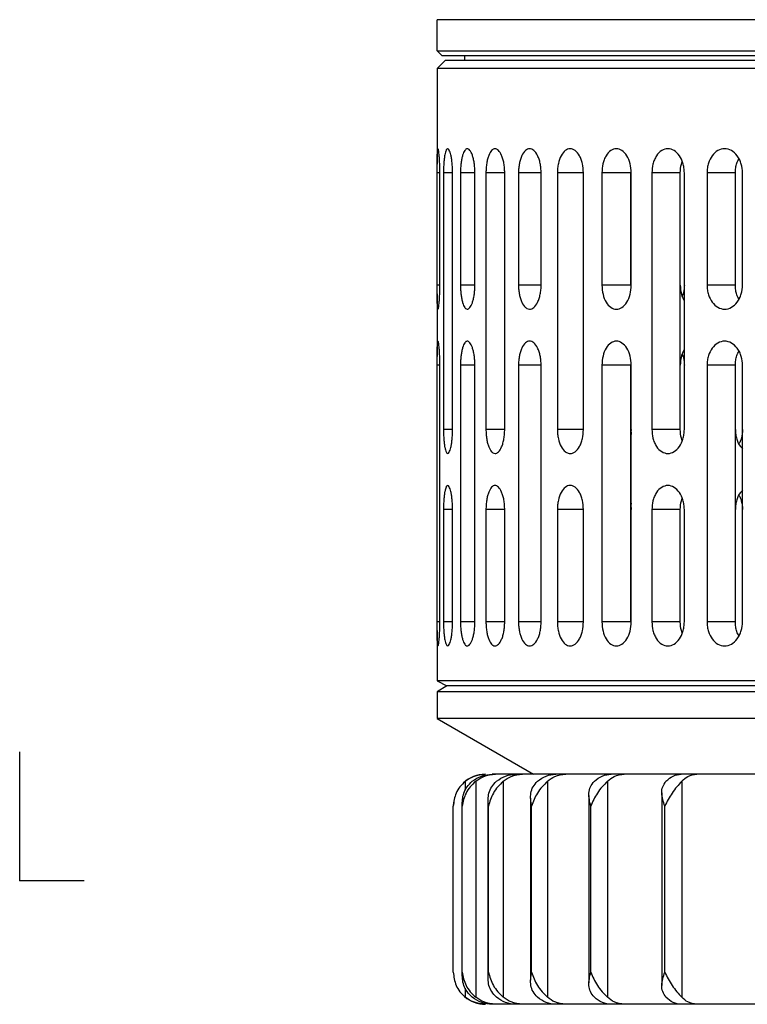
# Model space of a CAD drawing. Header units: millimetres. Extents: x -105 to 136, y -37 to 231.
# Tile 1 of 11: x 0 to 45, y -8 to 54. Entities that reach past the tile are written whole.
import ezdxf

# ---------------------------------------------------------------- set-up
doc = ezdxf.new("R2010")
doc.units = ezdxf.units.MM
doc.header["$PDSIZE"] = -1

msp = doc.modelspace()

# ---------------------------------------------------------------- linework, layer by layer
at = {"color": 7, "linetype": 'Continuous', "lineweight": 25}
for p, q in [((136.044, 53.673), (26.044, 53.673)), ((26.044, 51.723), (26.044, 53.673)), ((26.344, 51.423), (26.044, 51.723)), ((26.044, 51.723), (136.044, 51.723)), ((26.544, 51.123), (26.044, 50.623)), ((135.744, 51.423), (26.344, 51.423)), ((135.544, 51.123), (26.544, 51.123)), ((27.744, 51.423), (27.744, 51.123)), ((26.044, 50.623), (26.044, 44.66)), ((136.044, 50.623), (26.044, 50.623)), ((26.044, 37.123), (26.044, 44.123)), ((26.186, 44.123), (26.044, 44.123)), ((26.186, 44.123), (26.186, 37.123)), ((26.433, 44.123), (26.433, 28.123)), ((26.999, 44.123), (26.433, 44.123)), ((26.999, 28.123), (26.999, 44.123)), ((27.493, 44.123), (27.493, 37.123)), ((28.388, 44.123), (27.493, 44.123)), ((28.388, 37.123), (28.388, 44.123)), ((29.081, 44.123), (29.081, 28.123)), ((30.25, 44.123), (29.081, 44.123)), ((30.25, 28.123), (30.25, 44.123)), ((31.112, 44.123), (31.112, 37.123)), ((32.522, 44.123), (31.112, 44.123)), ((32.522, 37.123), (32.522, 44.123)), ((33.535, 44.123), (33.535, 28.123)), ((35.161, 44.123), (33.535, 44.123)), ((35.161, 28.123), (35.161, 44.123)), ((36.313, 44.123), (36.313, 37.123)), ((38.107, 44.123), (36.313, 44.123)), ((38.107, 37.123), (38.107, 44.123)), ((38.143, 37.123), (38.143, 44.123)), ((39.428, 44.123), (39.428, 28.123)), ((41.2, 44.123), (39.428, 44.123)), ((41.2, 28.123), (41.2, 44.123)), ((41.453, 28.123), (41.453, 44.123)), ((42.867, 44.123), (42.867, 37.123)), ((44.635, 44.123), (42.867, 44.123)), ((44.635, 37.123), (44.635, 44.123)), ((45.085, 37.123), (45.085, 44.123)), ((26.186, 37.123), (26.044, 37.123)), ((28.388, 37.123), (27.493, 37.123)), ((32.522, 37.123), (31.112, 37.123)), ((38.107, 37.123), (36.313, 37.123)), ((44.635, 37.123), (42.867, 37.123)), ((26.044, 36.585), (26.044, 32.66)), ((26.044, 16.123), (26.044, 32.123)), ((26.186, 32.123), (26.044, 32.123)), ((26.186, 32.123), (26.186, 16.123)), ((27.493, 32.123), (27.493, 16.123)), ((28.388, 32.123), (27.493, 32.123)), ((28.388, 16.123), (28.388, 32.123)), ((31.112, 32.123), (31.112, 16.123)), ((32.522, 32.123), (31.112, 32.123)), ((32.522, 16.123), (32.522, 32.123)), ((36.313, 32.123), (36.313, 16.123)), ((38.107, 32.123), (36.313, 32.123)), ((38.107, 16.123), (38.107, 32.123)), ((38.143, 16.123), (38.143, 32.123)), ((42.867, 32.123), (42.867, 16.123)), ((44.635, 32.123), (42.867, 32.123)), ((44.635, 16.123), (44.635, 32.123)), ((45.085, 16.123), (45.085, 32.123)), ((26.999, 28.123), (26.433, 28.123)), ((30.25, 28.123), (29.081, 28.123)), ((35.161, 28.123), (33.535, 28.123)), ((38.107, 28.123), (38.143, 27.814)), ((38.143, 28.123), (38.124, 27.973)), ((41.2, 28.123), (39.428, 28.123)), ((38.107, 23.414), (38.143, 23.123)), ((26.433, 23.123), (26.433, 16.123)), ((26.999, 23.123), (26.433, 23.123)), ((26.999, 16.123), (26.999, 23.123)), ((29.081, 23.123), (29.081, 16.123)), ((30.25, 23.123), (29.081, 23.123)), ((30.25, 16.123), (30.25, 23.123)), ((33.535, 23.123), (33.535, 16.123)), ((35.161, 23.123), (33.535, 23.123)), ((35.161, 16.123), (35.161, 23.123)), ((39.428, 23.123), (39.428, 16.123)), ((41.2, 23.123), (39.428, 23.123)), ((41.2, 16.123), (41.2, 23.123)), ((41.453, 16.123), (41.453, 23.123)), ((26.186, 16.123), (26.044, 16.123)), ((26.999, 16.123), (26.433, 16.123)), ((28.388, 16.123), (27.493, 16.123)), ((30.25, 16.123), (29.081, 16.123)), ((32.522, 16.123), (31.112, 16.123)), ((35.161, 16.123), (33.535, 16.123)), ((38.107, 16.123), (36.313, 16.123)), ((41.2, 16.123), (39.428, 16.123)), ((44.635, 16.123), (42.867, 16.123)), ((26.044, 15.585), (26.044, 12.443)), ((26.044, 12.443), (26.644, 12.123)), ((136.044, 12.443), (26.044, 12.443)), ((26.644, 12.123), (26.044, 11.749)), ((26.044, 11.749), (26.044, 10.087)), ((136.044, 11.749), (26.044, 11.749)), ((135.444, 12.123), (26.644, 12.123)), ((26.044, 10.087), (32.044, 6.623)), ((136.044, 10.087), (26.044, 10.087)), ((27.794, 6.18), (27.794, 5.621)), ((28.443, 6.18), (28.443, -7.284)), ((109.785, 6.623), (29.472, 6.623)), ((30.162, 6.18), (30.162, -7.284)), ((32.918, 6.18), (32.918, -7.284)), ((36.653, 6.18), (36.653, -7.284)), ((41.292, 6.18), (41.292, -7.284)), ((29.201, 4.954), (29.201, -6.058)), ((31.856, 5.124), (31.856, -6.228)), ((35.497, 5.292), (35.497, -6.396)), ((40.05, 5.454), (40.05, -6.557)), ((27.06, 4.877), (27.044, 4.624)), ((27.044, -5.727), (27.044, 4.623)), ((27.586, 4.786), (27.586, -5.89)), ((27.594, -5.727), (27.594, 4.623)), ((29.231, -5.727), (29.231, 4.623)), ((31.924, -5.727), (31.924, 4.623)), ((35.616, -5.727), (35.616, 4.623)), ((40.234, -5.727), (40.234, 4.623)), ((27.794, -6.724), (27.794, -7.284)), ((71.342, -7.727), (29.472, -7.727))]:
    msp.add_line(p, q, dxfattribs=at)
at = {"color": 7, "linetype": 'Continuous'}
for q in [(0, 8.026), (4.013, 0)]:
    msp.add_line((0, 0), q, dxfattribs=at)
at = {"color": 7, "linetype": 'Continuous', "lineweight": 25}
for centre, start, end in [((29.044, 4.623), 90, 133.26354), ((29.044, -5.727), 229.34674, 270)]:
    msp.add_arc(centre, 2, start, end, dxfattribs=at)
for points, knots in [([(26.044, 44.123), (26.044, 44.238), (26.044, 44.473), (26.044, 44.785), (26.045, 45.052), (26.047, 45.331), (26.056, 45.559), (26.076, 45.652), (26.104, 45.572), (26.134, 45.347), (26.157, 45.063), (26.172, 44.793), (26.183, 44.476), (26.185, 44.241), (26.186, 44.123)], [0, 0, 0, 0, 0.061185, 0.125454, 0.185884, 0.250712, 0.375297, 0.500101, 0.624761, 0.74906, 0.813586, 0.874397, 0.937082, 1, 1, 1, 1]), ([(26.999, 44.123), (26.997, 44.232), (26.994, 44.452), (26.97, 44.757), (26.935, 45.028), (26.876, 45.323), (26.789, 45.566), (26.698, 45.643), (26.631, 45.6), (26.572, 45.495), (26.519, 45.312), (26.477, 45.022), (26.452, 44.753), (26.436, 44.452), (26.434, 44.231), (26.433, 44.123)], [0, 0, 0, 0, 0.061528, 0.125153, 0.185268, 0.250495, 0.375317, 0.500336, 0.578668, 0.625247, 0.74932, 0.815348, 0.874818, 0.93884, 1, 1, 1, 1]), ([(28.388, 44.123), (28.386, 44.228), (28.382, 44.44), (28.349, 44.737), (28.299, 45.006), (28.214, 45.305), (28.082, 45.56), (27.914, 45.656), (27.753, 45.552), (27.638, 45.297), (27.566, 45.001), (27.525, 44.734), (27.498, 44.439), (27.494, 44.227), (27.493, 44.123)], [0, 0, 0, 0, 0.061906, 0.125308, 0.185924, 0.250597, 0.375507, 0.500411, 0.625074, 0.749446, 0.814919, 0.874924, 0.938513, 1, 1, 1, 1]), ([(30.25, 44.123), (30.248, 44.225), (30.243, 44.431), (30.203, 44.723), (30.142, 44.989), (30.035, 45.291), (29.865, 45.556), (29.642, 45.658), (29.426, 45.55), (29.271, 45.285), (29.176, 44.985), (29.122, 44.72), (29.087, 44.431), (29.083, 44.225), (29.081, 44.123)], [0, 0, 0, 0, 0.062136, 0.125383, 0.186392, 0.250669, 0.375459, 0.5003, 0.625033, 0.749589, 0.814502, 0.874719, 0.938192, 1, 1, 1, 1]), ([(32.522, 44.123), (32.519, 44.223), (32.513, 44.425), (32.467, 44.713), (32.396, 44.978), (32.272, 45.281), (32.069, 45.552), (31.796, 45.66), (31.53, 45.548), (31.34, 45.277), (31.226, 44.974), (31.162, 44.71), (31.12, 44.425), (31.115, 44.223), (31.112, 44.123)], [0, 0, 0, 0, 0.0622791, 0.1253928, 0.1867168, 0.2506674, 0.3753655, 0.5001153, 0.6248379, 0.7494875, 0.8142387, 0.8747439, 0.9380728, 1, 1, 1, 1]), ([(35.161, 44.123), (35.149, 44.318), (35.131, 44.615), (35.022, 44.965), (34.881, 45.273), (34.647, 45.549), (34.329, 45.661), (34.017, 45.546), (33.754, 45.219), (33.606, 44.801), (33.544, 44.421), (33.538, 44.222), (33.535, 44.123)], [0, 0, 0, 0, 0.122359, 0.185688, 0.250364, 0.375166, 0.500001, 0.624856, 0.749722, 0.874585, 0.937931, 1, 1, 1, 1]), ([(38.143, 44.123), (38.129, 44.318), (38.1, 44.713), (37.881, 45.214), (37.572, 45.546), (37.211, 45.662), (36.857, 45.545), (36.604, 45.265), (36.454, 44.952), (36.343, 44.602), (36.325, 44.312), (36.313, 44.123)], [0, 0, 0, 0, 0.123683, 0.249879, 0.374726, 0.499586, 0.62449, 0.749464, 0.816305, 0.880402, 1, 1, 1, 1]), ([(41.453, 44.123), (41.448, 44.229), (41.439, 44.436), (41.352, 44.811), (41.162, 45.216), (40.826, 45.544), (40.426, 45.662), (40.03, 45.545), (39.748, 45.261), (39.581, 44.945), (39.46, 44.594), (39.44, 44.308), (39.428, 44.123)], [0, 0, 0, 0, 0.06771, 0.132099, 0.2504, 0.373928, 0.499887, 0.624683, 0.749579, 0.817979, 0.882596, 1, 1, 1, 1]), ([(45.085, 44.123), (45.07, 44.308), (45.047, 44.594), (44.908, 44.945), (44.717, 45.261), (44.398, 45.545), (43.96, 45.662), (43.527, 45.545), (43.17, 45.216), (42.971, 44.811), (42.881, 44.436), (42.871, 44.229), (42.867, 44.123)], [0, 0, 0, 0, 0.117396, 0.18201, 0.250409, 0.375157, 0.499899, 0.625957, 0.749581, 0.867884, 0.93228, 1, 1, 1, 1]), ([(41.2, 44.123), (41.21, 44.31), (41.223, 44.557), (41.3, 44.771), (41.319, 44.823)], [0, 0, 0, 0, 0.755269, 1, 1, 1, 1]), ([(44.635, 44.123), (44.64, 44.229), (44.65, 44.435), (44.717, 44.745), (44.812, 44.914), (44.863, 45.002)], [0, 0, 0, 0, 0.3325946, 0.648895, 1, 1, 1, 1]), ([(26.186, 37.123), (26.185, 37.006), (26.184, 36.772), (26.172, 36.456), (26.157, 36.185), (26.134, 35.9), (26.104, 35.674), (26.076, 35.595), (26.056, 35.687), (26.047, 35.914), (26.045, 36.194), (26.044, 36.458), (26.044, 36.77), (26.044, 37.005), (26.044, 37.123)], [0, 0, 0, 0, 0.06249, 0.125195, 0.185985, 0.250518, 0.375067, 0.499921, 0.624418, 0.749152, 0.813975, 0.874421, 0.937081, 1, 1, 1, 1]), ([(27.493, 37.123), (27.494, 37.019), (27.498, 36.807), (27.525, 36.512), (27.566, 36.245), (27.638, 35.948), (27.726, 35.757), (27.826, 35.646), (27.935, 35.601), (28.082, 35.687), (28.214, 35.942), (28.299, 36.241), (28.349, 36.509), (28.382, 36.806), (28.386, 37.018), (28.388, 37.123)], [0, 0, 0, 0, 0.061513, 0.1251409, 0.1851615, 0.2506788, 0.3754753, 0.4211225, 0.5006537, 0.6252758, 0.7496693, 0.8141021, 0.8745216, 0.9380085, 1, 1, 1, 1]), ([(31.112, 37.123), (31.115, 37.023), (31.12, 36.822), (31.162, 36.536), (31.226, 36.272), (31.34, 35.97), (31.482, 35.769), (31.649, 35.648), (31.828, 35.599), (32.069, 35.695), (32.273, 35.967), (32.399, 36.275), (32.47, 36.543), (32.514, 36.83), (32.519, 37.026), (32.522, 37.123)], [0, 0, 0, 0, 0.061859, 0.125126, 0.185608, 0.250356, 0.375136, 0.417928, 0.500364, 0.624978, 0.749471, 0.814717, 0.878095, 0.939789, 1, 1, 1, 1]), ([(36.313, 37.123), (36.327, 36.926), (36.354, 36.532), (36.56, 36.033), (36.855, 35.701), (37.21, 35.584), (37.571, 35.699), (37.881, 36.032), (38.1, 36.533), (38.129, 36.928), (38.143, 37.123)], [0, 0, 0, 0, 0.124877, 0.249781, 0.374755, 0.499814, 0.624715, 0.749815, 0.876163, 1, 1, 1, 1]), ([(41.2, 37.123), (41.213, 36.939), (41.233, 36.653), (41.342, 36.324), (41.419, 36.189), (41.453, 36.131)], [0, 0, 0, 0, 0.506802, 0.785765, 1, 1, 1, 1]), ([(41.453, 37.123), (41.447, 37.018), (41.436, 36.813), (41.393, 36.568), (41.335, 36.455), (41.319, 36.423)], [0, 0, 0, 0, 0.4307551, 0.8404086, 1, 1, 1, 1]), ([(42.867, 37.123), (42.871, 37.017), (42.881, 36.81), (42.971, 36.436), (43.169, 36.031), (43.526, 35.702), (43.959, 35.584), (44.397, 35.701), (44.717, 35.984), (44.907, 36.3), (45.047, 36.651), (45.07, 36.938), (45.085, 37.123)], [0, 0, 0, 0, 0.067628, 0.131943, 0.25012, 0.373727, 0.499738, 0.624642, 0.749431, 0.817879, 0.882537, 1, 1, 1, 1]), ([(44.863, 36.244), (44.813, 36.332), (44.717, 36.501), (44.65, 36.811), (44.64, 37.017), (44.635, 37.123)], [0, 0, 0, 0, 0.3502561, 0.666953, 1, 1, 1, 1]), ([(26.044, 32.123), (26.044, 32.238), (26.044, 32.473), (26.044, 32.785), (26.045, 33.052), (26.047, 33.331), (26.056, 33.559), (26.076, 33.652), (26.104, 33.572), (26.134, 33.347), (26.157, 33.063), (26.172, 32.793), (26.183, 32.476), (26.185, 32.241), (26.186, 32.123)], [0, 0, 0, 0, 0.061185, 0.125454, 0.185884, 0.250712, 0.375297, 0.500101, 0.624761, 0.74906, 0.813586, 0.874397, 0.937082, 1, 1, 1, 1]), ([(28.388, 32.123), (28.386, 32.228), (28.382, 32.44), (28.349, 32.737), (28.299, 33.006), (28.214, 33.305), (28.082, 33.56), (27.914, 33.656), (27.753, 33.552), (27.638, 33.297), (27.566, 33.001), (27.525, 32.734), (27.498, 32.439), (27.494, 32.227), (27.493, 32.123)], [0, 0, 0, 0, 0.061906, 0.125308, 0.185924, 0.250597, 0.375507, 0.500411, 0.625074, 0.749446, 0.814919, 0.874924, 0.938513, 1, 1, 1, 1]), ([(32.522, 32.123), (32.519, 32.223), (32.513, 32.425), (32.467, 32.713), (32.396, 32.978), (32.272, 33.281), (32.069, 33.552), (31.796, 33.66), (31.53, 33.548), (31.34, 33.277), (31.226, 32.974), (31.162, 32.71), (31.12, 32.425), (31.115, 32.223), (31.112, 32.123)], [0, 0, 0, 0, 0.062279, 0.125393, 0.186717, 0.250667, 0.375365, 0.500115, 0.624838, 0.749487, 0.814239, 0.874744, 0.938073, 1, 1, 1, 1]), ([(38.143, 32.123), (38.129, 32.318), (38.1, 32.713), (37.881, 33.214), (37.572, 33.546), (37.212, 33.662), (36.857, 33.545), (36.561, 33.214), (36.354, 32.715), (36.327, 32.321), (36.313, 32.123)], [0, 0, 0, 0, 0.123744, 0.250001, 0.374908, 0.499828, 0.624793, 0.749826, 0.874872, 1, 1, 1, 1]), ([(45.085, 32.123), (45.07, 32.308), (45.047, 32.594), (44.908, 32.945), (44.717, 33.261), (44.398, 33.545), (43.96, 33.662), (43.527, 33.545), (43.17, 33.216), (42.971, 32.811), (42.881, 32.436), (42.871, 32.229), (42.867, 32.123)], [0, 0, 0, 0, 0.117396, 0.18201, 0.250409, 0.375157, 0.499899, 0.625957, 0.749581, 0.867884, 0.93228, 1, 1, 1, 1]), ([(41.453, 33.115), (41.419, 33.057), (41.342, 32.922), (41.233, 32.593), (41.213, 32.307), (41.2, 32.123)], [0, 0, 0, 0, 0.21372, 0.492882, 1, 1, 1, 1]), ([(41.319, 32.823), (41.335, 32.791), (41.393, 32.679), (41.436, 32.434), (41.447, 32.228), (41.453, 32.123)], [0, 0, 0, 0, 0.1585208, 0.5686739, 1, 1, 1, 1]), ([(44.635, 32.123), (44.64, 32.229), (44.65, 32.435), (44.717, 32.745), (44.812, 32.914), (44.863, 33.002)], [0, 0, 0, 0, 0.332595, 0.648895, 1, 1, 1, 1]), ([(26.433, 28.123), (26.434, 28.015), (26.436, 27.794), (26.452, 27.493), (26.477, 27.225), (26.52, 26.933), (26.588, 26.69), (26.685, 26.592), (26.789, 26.681), (26.876, 26.923), (26.935, 27.218), (26.97, 27.489), (26.994, 27.794), (26.997, 28.014), (26.999, 28.123)], [0, 0, 0, 0, 0.0612143, 0.1253069, 0.1846798, 0.25061, 0.3755316, 0.5002762, 0.6247185, 0.749355, 0.8145852, 0.8747248, 0.9384082, 1, 1, 1, 1]), ([(29.081, 28.123), (29.083, 28.022), (29.087, 27.816), (29.122, 27.526), (29.176, 27.261), (29.271, 26.96), (29.388, 26.763), (29.524, 26.647), (29.67, 26.6), (29.866, 26.691), (30.036, 26.957), (30.145, 27.265), (30.206, 27.537), (30.244, 27.826), (30.248, 28.025), (30.25, 28.123)], [0, 0, 0, 0, 0.061728, 0.125125, 0.185422, 0.250452, 0.375261, 0.419958, 0.500549, 0.625149, 0.749585, 0.815569, 0.879073, 0.940428, 1, 1, 1, 1]), ([(33.535, 28.123), (33.538, 28.025), (33.544, 27.826), (33.606, 27.446), (33.753, 27.028), (33.933, 26.806), (34.055, 26.713), (34.153, 26.65), (34.359, 26.596), (34.647, 26.697), (34.881, 26.973), (35.022, 27.281), (35.131, 27.631), (35.149, 27.928), (35.161, 28.123)], [0, 0, 0, 0, 0.062, 0.125285, 0.249997, 0.374824, 0.378552, 0.410255, 0.500173, 0.624979, 0.749676, 0.81434, 0.877658, 1, 1, 1, 1]), ([(39.428, 28.123), (39.44, 27.938), (39.46, 27.652), (39.581, 27.301), (39.748, 26.985), (40.029, 26.701), (40.425, 26.584), (40.825, 26.701), (41.162, 27.029), (41.352, 27.435), (41.439, 27.81), (41.448, 28.017), (41.453, 28.123)], [0, 0, 0, 0, 0.117375, 0.181975, 0.250357, 0.375079, 0.499796, 0.625836, 0.749425, 0.867797, 0.932234, 1, 1, 1, 1]), ([(41.319, 27.423), (41.3, 27.475), (41.223, 27.689), (41.21, 27.936), (41.2, 28.123)], [0, 0, 0, 0, 0.243579, 1, 1, 1, 1]), ([(44.635, 28.123), (44.639, 28.017), (44.648, 27.809), (44.741, 27.439), (44.877, 27.113), (45.039, 26.979), (45.085, 26.941)], [0, 0, 0, 0, 0.228223, 0.445256, 0.844011, 1, 1, 1, 1]), ([(45.085, 28.123), (45.069, 27.94), (45.044, 27.655), (44.94, 27.366), (44.877, 27.266), (44.863, 27.244)], [0, 0, 0, 0, 0.585234, 0.907333, 1, 1, 1, 1]), ([(26.999, 23.123), (26.997, 23.232), (26.994, 23.452), (26.97, 23.757), (26.935, 24.028), (26.876, 24.323), (26.789, 24.566), (26.698, 24.643), (26.631, 24.6), (26.572, 24.495), (26.519, 24.312), (26.477, 24.022), (26.452, 23.753), (26.436, 23.452), (26.434, 23.231), (26.433, 23.123)], [0, 0, 0, 0, 0.061528, 0.125153, 0.185268, 0.250495, 0.375317, 0.500336, 0.578668, 0.625247, 0.74932, 0.815348, 0.874818, 0.93884, 1, 1, 1, 1]), ([(30.25, 23.123), (30.248, 23.225), (30.243, 23.431), (30.203, 23.723), (30.142, 23.989), (30.035, 24.291), (29.865, 24.556), (29.642, 24.658), (29.426, 24.55), (29.271, 24.285), (29.176, 23.985), (29.122, 23.72), (29.087, 23.431), (29.083, 23.225), (29.081, 23.123)], [0, 0, 0, 0, 0.062136, 0.125383, 0.186392, 0.250669, 0.375459, 0.5003, 0.625033, 0.749589, 0.814502, 0.874719, 0.938192, 1, 1, 1, 1]), ([(35.161, 23.123), (35.149, 23.318), (35.131, 23.615), (35.022, 23.965), (34.881, 24.273), (34.647, 24.549), (34.329, 24.661), (34.017, 24.546), (33.754, 24.219), (33.606, 23.801), (33.544, 23.421), (33.538, 23.222), (33.535, 23.123)], [0, 0, 0, 0, 0.122359, 0.185688, 0.250364, 0.375166, 0.500001, 0.624856, 0.749722, 0.874585, 0.937931, 1, 1, 1, 1]), ([(41.453, 23.123), (41.448, 23.229), (41.439, 23.436), (41.352, 23.811), (41.162, 24.216), (40.826, 24.544), (40.426, 24.662), (40.03, 24.545), (39.748, 24.262), (39.581, 23.946), (39.46, 23.595), (39.44, 23.308), (39.428, 23.123)], [0, 0, 0, 0, 0.067695, 0.13207, 0.250349, 0.373858, 0.499785, 0.624556, 0.749426, 0.817875, 0.882535, 1, 1, 1, 1]), ([(45.085, 24.305), (45.039, 24.268), (44.877, 24.134), (44.741, 23.808), (44.648, 23.437), (44.639, 23.23), (44.635, 23.123)], [0, 0, 0, 0, 0.155244, 0.554307, 0.771542, 1, 1, 1, 1]), ([(44.863, 24.002), (44.877, 23.98), (44.94, 23.881), (45.044, 23.591), (45.069, 23.307), (45.085, 23.123)], [0, 0, 0, 0, 0.091852, 0.41427, 1, 1, 1, 1]), ([(38.143, 23.524), (38.136, 23.488), (38.11, 23.359), (38.108, 23.222), (38.107, 23.123)], [0, 0, 0, 0, 0.279698, 1, 1, 1, 1]), ([(41.2, 23.123), (41.21, 23.31), (41.223, 23.557), (41.3, 23.771), (41.319, 23.823)], [0, 0, 0, 0, 0.755884, 1, 1, 1, 1]), ([(26.186, 16.123), (26.185, 16.006), (26.184, 15.772), (26.172, 15.456), (26.157, 15.185), (26.134, 14.9), (26.104, 14.674), (26.076, 14.595), (26.056, 14.687), (26.047, 14.914), (26.045, 15.194), (26.044, 15.458), (26.044, 15.77), (26.044, 16.005), (26.044, 16.123)], [0, 0, 0, 0, 0.06249, 0.1251951, 0.1859848, 0.2505176, 0.3750672, 0.4999209, 0.6244185, 0.7491525, 0.8139748, 0.874421, 0.9370812, 1, 1, 1, 1]), ([(26.433, 16.123), (26.434, 16.015), (26.436, 15.794), (26.452, 15.493), (26.477, 15.225), (26.52, 14.933), (26.588, 14.69), (26.685, 14.592), (26.789, 14.681), (26.876, 14.923), (26.935, 15.218), (26.97, 15.489), (26.994, 15.794), (26.997, 16.014), (26.999, 16.123)], [0, 0, 0, 0, 0.061214, 0.125307, 0.18468, 0.25061, 0.375532, 0.500276, 0.624719, 0.749355, 0.814585, 0.874725, 0.938408, 1, 1, 1, 1]), ([(27.493, 16.123), (27.494, 16.019), (27.498, 15.807), (27.525, 15.512), (27.566, 15.245), (27.638, 14.948), (27.726, 14.757), (27.826, 14.646), (27.935, 14.601), (28.082, 14.687), (28.214, 14.942), (28.299, 15.241), (28.349, 15.509), (28.382, 15.806), (28.386, 16.018), (28.388, 16.123)], [0, 0, 0, 0, 0.061513, 0.125141, 0.185161, 0.250679, 0.375475, 0.421122, 0.500654, 0.625276, 0.749669, 0.814102, 0.874522, 0.938009, 1, 1, 1, 1]), ([(29.081, 16.123), (29.083, 16.022), (29.087, 15.816), (29.122, 15.526), (29.176, 15.261), (29.271, 14.96), (29.388, 14.763), (29.524, 14.647), (29.67, 14.6), (29.866, 14.691), (30.036, 14.957), (30.145, 15.265), (30.206, 15.537), (30.244, 15.826), (30.248, 16.025), (30.25, 16.123)], [0, 0, 0, 0, 0.061728, 0.125125, 0.185422, 0.250452, 0.375261, 0.419958, 0.500549, 0.625149, 0.749585, 0.815569, 0.879073, 0.940428, 1, 1, 1, 1]), ([(31.112, 16.123), (31.115, 16.023), (31.12, 15.821), (31.162, 15.535), (31.226, 15.271), (31.341, 14.969), (31.531, 14.698), (31.797, 14.586), (32.069, 14.695), (32.272, 14.965), (32.396, 15.268), (32.467, 15.533), (32.513, 15.821), (32.519, 16.023), (32.522, 16.123)], [0, 0, 0, 0, 0.061974, 0.125362, 0.185859, 0.250624, 0.37533, 0.500039, 0.624686, 0.74929, 0.813233, 0.874568, 0.937697, 1, 1, 1, 1]), ([(33.535, 16.123), (33.538, 16.025), (33.544, 15.825), (33.607, 15.445), (33.754, 15.027), (34.017, 14.7), (34.329, 14.585), (34.647, 14.697), (34.88, 14.973), (35.022, 15.281), (35.131, 15.631), (35.149, 15.928), (35.161, 16.123)], [0, 0, 0, 0, 0.062114, 0.125519, 0.25031, 0.375108, 0.499909, 0.624704, 0.749529, 0.814231, 0.877587, 1, 1, 1, 1]), ([(36.313, 16.123), (36.327, 15.926), (36.354, 15.531), (36.56, 15.032), (36.856, 14.701), (37.211, 14.585), (37.571, 14.699), (37.881, 15.032), (38.1, 15.533), (38.129, 15.928), (38.143, 16.123)], [0, 0, 0, 0, 0.125046, 0.249998, 0.374917, 0.499832, 0.624705, 0.749798, 0.876155, 1, 1, 1, 1]), ([(39.428, 16.123), (39.44, 15.938), (39.46, 15.652), (39.581, 15.301), (39.748, 14.985), (40.029, 14.701), (40.425, 14.584), (40.825, 14.701), (41.162, 15.029), (41.352, 15.435), (41.439, 15.81), (41.448, 16.017), (41.453, 16.123)], [0, 0, 0, 0, 0.117375, 0.181975, 0.250357, 0.375079, 0.499796, 0.625836, 0.749425, 0.867797, 0.932234, 1, 1, 1, 1]), ([(41.319, 15.423), (41.3, 15.475), (41.223, 15.689), (41.21, 15.936), (41.2, 16.123)], [0, 0, 0, 0, 0.243579, 1, 1, 1, 1]), ([(42.867, 16.123), (42.871, 16.017), (42.881, 15.81), (42.971, 15.435), (43.169, 15.03), (43.526, 14.702), (43.959, 14.584), (44.397, 14.701), (44.717, 14.984), (44.907, 15.3), (45.047, 15.651), (45.07, 15.938), (45.085, 16.123)], [0, 0, 0, 0, 0.067695, 0.13207, 0.250349, 0.373858, 0.499785, 0.624556, 0.749426, 0.817875, 0.882535, 1, 1, 1, 1]), ([(44.863, 15.244), (44.813, 15.332), (44.717, 15.5), (44.65, 15.811), (44.64, 16.017), (44.635, 16.123)], [0, 0, 0, 0, 0.3498207, 0.6667247, 1, 1, 1, 1]), ([(27.794, 6.18), (27.675, 6.068), (27.436, 5.845), (27.126, 5.318), (27.077, 4.901), (27.044, 4.623)], [0, 0, 0, 0, 0.250861, 0.501307, 1, 1, 1, 1]), ([(28.443, 6.18), (28.322, 6.068), (28.081, 5.845), (27.735, 5.318), (27.65, 4.901), (27.594, 4.623)], [0, 0, 0, 0, 0.250861, 0.501307, 1, 1, 1, 1]), ([(27.594, 4.623), (27.602, 4.901), (27.614, 5.318), (27.883, 5.845), (28.114, 6.068), (28.229, 6.18)], [0, 0, 0, 0, 0.498883, 0.749389, 1, 1, 1, 1]), ([(27.794, 6.18), (27.959, 6.293), (28.336, 6.552), (28.793, 6.598), (29.049, 6.623)], [0, 0, 0, 0, 0.43833, 1, 1, 1, 1]), ([(28.229, 6.18), (28.418, 6.308), (28.794, 6.563), (29.246, 6.603), (29.472, 6.623)], [0, 0, 0, 0, 0.5, 1, 1, 1, 1]), ([(28.443, 6.18), (28.606, 6.293), (28.979, 6.552), (29.431, 6.598), (29.685, 6.623)], [0, 0, 0, 0, 0.4383299, 1, 1, 1, 1]), ([(29.231, 4.623), (29.215, 4.901), (29.19, 5.318), (29.412, 5.845), (29.631, 6.068), (29.74, 6.18)], [0, 0, 0, 0, 0.498883, 0.749389, 1, 1, 1, 1]), ([(30.162, 6.18), (30.043, 6.068), (29.803, 5.845), (29.43, 5.318), (29.311, 4.901), (29.231, 4.623)], [0, 0, 0, 0, 0.2508614, 0.5013074, 1, 1, 1, 1]), ([(29.74, 6.18), (29.922, 6.308), (30.287, 6.563), (30.725, 6.603), (30.944, 6.623)], [0, 0, 0, 0, 0.5, 1, 1, 1, 1]), ([(30.162, 6.18), (30.321, 6.293), (30.682, 6.552), (31.121, 6.598), (31.367, 6.623)], [0, 0, 0, 0, 0.4383299, 1, 1, 1, 1]), ([(31.924, 4.623), (31.883, 4.901), (31.821, 5.318), (31.992, 5.845), (32.194, 6.068), (32.295, 6.18)], [0, 0, 0, 0, 0.498883, 0.749389, 1, 1, 1, 1]), ([(32.918, 6.18), (32.801, 6.068), (32.569, 5.845), (32.176, 5.318), (32.025, 4.901), (31.924, 4.623)], [0, 0, 0, 0, 0.250861, 0.501307, 1, 1, 1, 1]), ([(32.295, 6.18), (32.468, 6.308), (32.814, 6.563), (33.229, 6.603), (33.437, 6.623)], [0, 0, 0, 0, 0.5, 1, 1, 1, 1]), ([(32.918, 6.18), (33.068, 6.293), (33.411, 6.552), (33.826, 6.598), (34.06, 6.623)], [0, 0, 0, 0, 0.43833, 1, 1, 1, 1]), ([(35.616, 4.623), (35.552, 4.901), (35.455, 5.318), (35.571, 5.845), (35.752, 6.068), (35.842, 6.18)], [0, 0, 0, 0, 0.498883, 0.749389, 1, 1, 1, 1]), ([(36.653, 6.18), (36.542, 6.068), (36.322, 5.845), (35.916, 5.318), (35.736, 4.901), (35.616, 4.623)], [0, 0, 0, 0, 0.250861, 0.501307, 1, 1, 1, 1]), ([(35.842, 6.18), (36.002, 6.308), (36.322, 6.563), (36.706, 6.603), (36.898, 6.623)], [0, 0, 0, 0, 0.5, 1, 1, 1, 1]), ([(36.653, 6.18), (36.792, 6.293), (37.109, 6.552), (37.493, 6.598), (37.709, 6.623)], [0, 0, 0, 0, 0.43833, 1, 1, 1, 1]), ([(40.234, 4.623), (40.147, 4.901), (40.016, 5.318), (40.075, 5.845), (40.231, 6.068), (40.309, 6.18)], [0, 0, 0, 0, 0.498883, 0.749389, 1, 1, 1, 1]), ([(41.292, 6.18), (41.189, 6.068), (40.985, 5.845), (40.575, 5.318), (40.37, 4.901), (40.234, 4.623)], [0, 0, 0, 0, 0.250861, 0.501307, 1, 1, 1, 1]), ([(40.309, 6.18), (40.453, 6.308), (40.741, 6.563), (41.086, 6.603), (41.258, 6.623)], [0, 0, 0, 0, 0.5, 1, 1, 1, 1]), ([(41.292, 6.18), (41.416, 6.293), (41.701, 6.552), (42.046, 6.598), (42.24, 6.623)], [0, 0, 0, 0, 0.4383299, 1, 1, 1, 1]), ([(27.044, -5.727), (27.077, -6.005), (27.126, -6.422), (27.437, -6.949), (27.675, -7.172), (27.794, -7.284)], [0, 0, 0, 0, 0.498883, 0.749389, 1, 1, 1, 1]), ([(28.229, -7.284), (28.114, -7.172), (27.883, -6.949), (27.614, -6.422), (27.602, -6.005), (27.594, -5.727)], [0, 0, 0, 0, 0.2508614, 0.5013074, 1, 1, 1, 1]), ([(27.594, -5.727), (27.65, -6.005), (27.736, -6.422), (28.081, -6.949), (28.322, -7.172), (28.443, -7.284)], [0, 0, 0, 0, 0.498883, 0.749389, 1, 1, 1, 1]), ([(29.74, -7.284), (29.631, -7.172), (29.412, -6.949), (29.19, -6.422), (29.215, -6.005), (29.231, -5.727)], [0, 0, 0, 0, 0.2508614, 0.5013074, 1, 1, 1, 1]), ([(29.231, -5.727), (29.311, -6.005), (29.43, -6.422), (29.804, -6.949), (30.043, -7.172), (30.162, -7.284)], [0, 0, 0, 0, 0.498883, 0.749389, 1, 1, 1, 1]), ([(32.295, -7.284), (32.194, -7.172), (31.992, -6.949), (31.821, -6.422), (31.883, -6.005), (31.924, -5.727)], [0, 0, 0, 0, 0.250861, 0.501307, 1, 1, 1, 1]), ([(31.924, -5.727), (32.025, -6.005), (32.176, -6.422), (32.569, -6.949), (32.802, -7.172), (32.918, -7.284)], [0, 0, 0, 0, 0.4988829, 0.7493889, 1, 1, 1, 1]), ([(35.842, -7.284), (35.752, -7.172), (35.571, -6.949), (35.455, -6.422), (35.552, -6.005), (35.616, -5.727)], [0, 0, 0, 0, 0.2508611, 0.5013073, 1, 1, 1, 1]), ([(35.616, -5.727), (35.736, -6.005), (35.916, -6.422), (36.322, -6.949), (36.542, -7.172), (36.653, -7.284)], [0, 0, 0, 0, 0.498883, 0.749389, 1, 1, 1, 1]), ([(40.309, -7.284), (40.231, -7.172), (40.075, -6.949), (40.016, -6.422), (40.147, -6.005), (40.234, -5.727)], [0, 0, 0, 0, 0.250861, 0.501307, 1, 1, 1, 1]), ([(40.234, -5.727), (40.37, -6.005), (40.575, -6.422), (40.985, -6.949), (41.189, -7.172), (41.292, -7.284)], [0, 0, 0, 0, 0.498883, 0.749389, 1, 1, 1, 1]), ([(29.049, -7.727), (28.793, -7.701), (28.336, -7.656), (27.959, -7.397), (27.794, -7.284)], [0, 0, 0, 0, 0.56167, 1, 1, 1, 1]), ([(29.472, -7.727), (29.247, -7.707), (28.795, -7.667), (28.418, -7.412), (28.229, -7.284)], [0, 0, 0, 0, 0.49896, 1, 1, 1, 1]), ([(29.685, -7.727), (29.431, -7.701), (28.979, -7.656), (28.606, -7.397), (28.443, -7.284)], [0, 0, 0, 0, 0.56167, 1, 1, 1, 1]), ([(30.944, -7.727), (30.726, -7.707), (30.288, -7.667), (29.923, -7.412), (29.74, -7.284)], [0, 0, 0, 0, 0.49896, 1, 1, 1, 1]), ([(31.367, -7.727), (31.121, -7.701), (30.682, -7.656), (30.321, -7.397), (30.162, -7.284)], [0, 0, 0, 0, 0.56167, 1, 1, 1, 1]), ([(33.437, -7.727), (33.229, -7.707), (32.814, -7.667), (32.468, -7.412), (32.295, -7.284)], [0, 0, 0, 0, 0.49896, 1, 1, 1, 1]), ([(34.06, -7.727), (33.826, -7.701), (33.411, -7.656), (33.068, -7.397), (32.918, -7.284)], [0, 0, 0, 0, 0.56167, 1, 1, 1, 1]), ([(36.898, -7.727), (36.706, -7.707), (36.322, -7.667), (36.002, -7.412), (35.842, -7.284)], [0, 0, 0, 0, 0.49896, 1, 1, 1, 1]), ([(37.709, -7.727), (37.493, -7.701), (37.109, -7.656), (36.792, -7.397), (36.653, -7.284)], [0, 0, 0, 0, 0.56167, 1, 1, 1, 1]), ([(41.258, -7.727), (41.086, -7.707), (40.741, -7.667), (40.453, -7.412), (40.309, -7.284)], [0, 0, 0, 0, 0.49896, 1, 1, 1, 1]), ([(42.24, -7.727), (42.046, -7.701), (41.701, -7.656), (41.416, -7.397), (41.292, -7.284)], [0, 0, 0, 0, 0.56167, 1, 1, 1, 1])]:
    msp.add_open_spline(points, degree=3, knots=knots, dxfattribs=at)
at = {"color": 7, "linetype": 'Continuous'}
msp.add_point((0, 0), dxfattribs=at)

doc.saveas('drawing.dxf')
